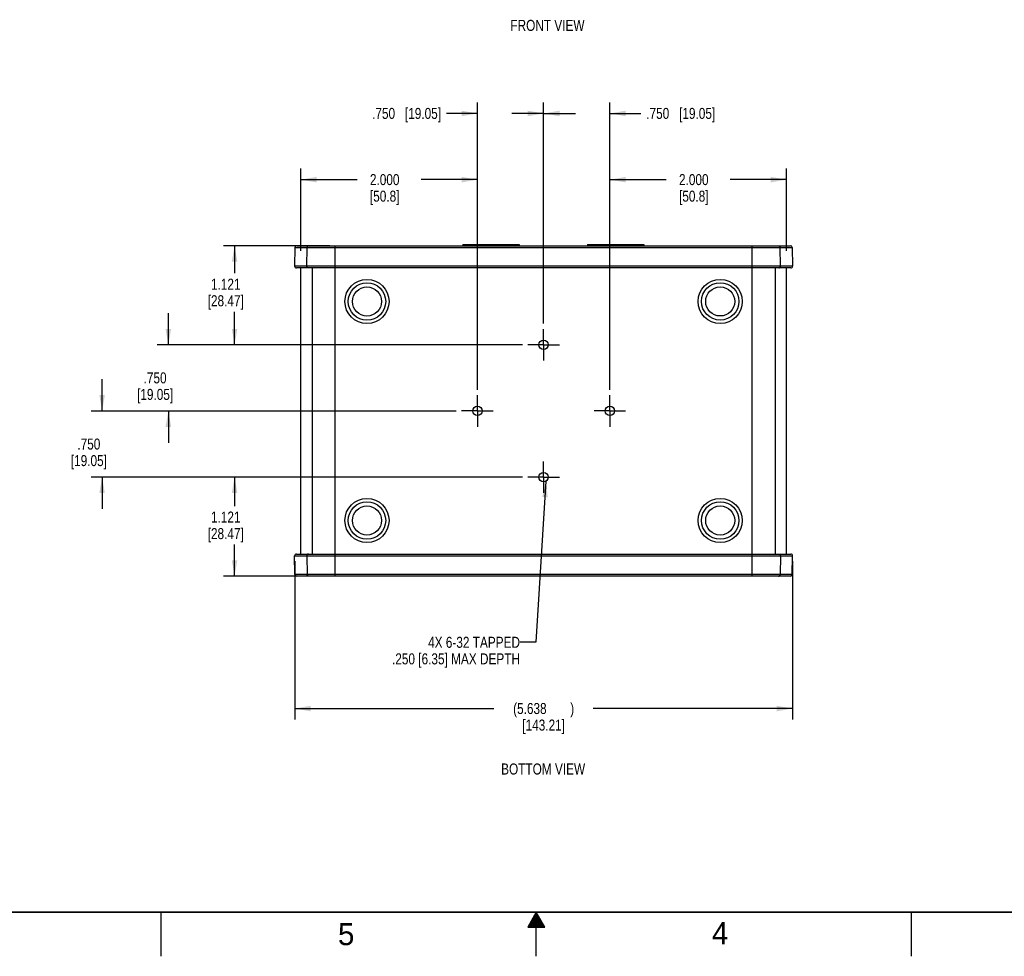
# Model space of a CAD drawing. Header units: inches. Extents: x 0 to 34, y 0 to 22.
# Tile 2 of 47: x 11.1 to 22.3, y 0 to 10.6. Entities that reach past the tile are written whole.
import ezdxf

# ---------------------------------------------------------------- set-up
doc = ezdxf.new("R2010")
doc.units = ezdxf.units.IN
doc.header["$LTSCALE"] = 1.87
doc.header["$MEASUREMENT"] = 0
doc.linetypes.add('CENTER', pattern=[0.6, 0.375, -0.075, 0.075, -0.075])
doc.layers.get('0').update_dxf_attribs({"linetype": 'CONTINUOUS'})
for name, color, linetype in [('02___PRT_ALL_AXES', 7, 'CONTINUOUS'), ('DETAIL', 7, 'CONTINUOUS'), ('DIMENSIONS', 7, 'CONTINUOUS')]:
    doc.layers.add(name, color=color, linetype=linetype)
doc.styles.get("Standard").update_dxf_attribs({"font": 'txt', "width": 0.8})
doc.styles.add('TEXTSTYLE_2', font='txt')
doc.dimstyles.new('DIMSTYLE_1', dxfattribs={"dimtxt": 0.125, "dimasz": 0.18, "dimexe": 0.125, "dimexo": 0.0625, "dimgap": 0.0625, "dimtad": 0, "dimtih": 1, "dimtoh": 1, "dimdec": 3, "dimzin": 4, "dimdsep": 46, "dimtxsty": 'STANDARD', "dimblk": '_FILLED', "dimblk1": '_FILLED', "dimblk2": '_FILLED', "dimcen": 0.09, "dimadec": 0, "dimazin": 0, "dimtp": 0.001, "dimtm": 0.001, "dimtfac": 1, "dimtdec": 3, "dimtofl": 0, "dimtmove": 0, "dimatfit": 3, "dimldrblk": '_FILLED', "dimfxl": 1, "dimtolj": 1, "dimtzin": 4, "dimarcsym": 0})
doc.dimstyles.get("Standard").update_dxf_attribs({"dimtxt": 0.125, "dimasz": 0.18, "dimexe": 0.125, "dimexo": 0.0625, "dimgap": 0.09, "dimtad": 0, "dimtih": 1, "dimtoh": 1, "dimdec": 3, "dimzin": 4, "dimdsep": 46, "dimtxsty": 'STANDARD', "dimblk": '_FILLED', "dimblk1": '_FILLED', "dimblk2": '_FILLED', "dimcen": 0.09, "dimadec": 0, "dimazin": 0, "dimtol": 1, "dimtp": 0.01, "dimtm": 0.01, "dimtfac": 1, "dimtdec": 3, "dimtofl": 0, "dimtmove": 0, "dimatfit": 3, "dimldrblk": '_FILLED', "dimfxl": 1, "dimtolj": 1, "dimtzin": 4, "dimarcsym": 0})

# ---------------------------------------------------------------- blocks, each defined once
blk = doc.blocks.new('_FILLED')
at = {"color": 0, "linetype": 'BYBLOCK'}
blk.add_solid([(0, 0), (-1, 0.174), (-1, -0.174)], dxfattribs=at)
blk = doc.blocks.new('*D0')
at = {"layer": 'DIMENSIONS', "color": 2, "linetype": 'CONTINUOUS'}
for p, q in [((16.842, 5.428), (13.458, 5.428)), ((13.583, 5.428), (13.583, 5.101)), ((13.583, 4.307), (13.583, 4.664)), ((14.359, 4.307), (13.458, 4.307))]:
    blk.add_line(p, q, dxfattribs=at)
at = {"layer": 'DIMENSIONS', "color": 2, "linetype": 'CONTINUOUS', "xscale": 0.18, "yscale": 0.18, "zscale": 0.18}
for p, rotation in [((13.583, 5.428), 90), ((13.583, 4.307), 270)]:
    blk.add_blockref('_FILLED', p, dxfattribs=dict(at, rotation=rotation))
at = {"layer": 'DIMENSIONS', "color": 2, "linetype": 'CONTINUOUS', "insert": (13.483, 5.039), "char_height": 0.125, "width": 0.7, "attachment_point": 2, "line_spacing_factor": 0.9}
blk.add_mtext('1.121\\P[28.47]', dxfattribs=at)
blk = doc.blocks.new('*D1')
at = {"layer": 'DIMENSIONS', "color": 2, "linetype": 'CONTINUOUS'}
for p, q in [((12.083, 6.178), (12.083, 6.538)), ((16.092, 6.178), (11.958, 6.178)), ((16.842, 5.428), (11.958, 5.428)), ((12.083, 5.428), (12.083, 5.068))]:
    blk.add_line(p, q, dxfattribs=at)
at = {"layer": 'DIMENSIONS', "color": 2, "linetype": 'CONTINUOUS', "xscale": 0.18, "yscale": 0.18, "zscale": 0.18}
for p, rotation in [((12.083, 6.178), 270), ((12.083, 5.428), 90)]:
    blk.add_blockref('_FILLED', p, dxfattribs=dict(at, rotation=rotation))
at = {"layer": 'DIMENSIONS', "color": 2, "linetype": 'CONTINUOUS', "insert": (11.933, 5.866), "char_height": 0.125, "width": 0.7, "attachment_point": 2, "line_spacing_factor": 0.9}
blk.add_mtext('.750\\P[19.05]', dxfattribs=at)
blk = doc.blocks.new('*D2')
at = {"layer": 'DIMENSIONS', "color": 2, "linetype": 'CONTINUOUS'}
for p, q in [((12.833, 6.928), (12.833, 7.288)), ((16.842, 6.928), (12.708, 6.928)), ((16.092, 6.178), (12.708, 6.178)), ((12.833, 6.178), (12.833, 5.818))]:
    blk.add_line(p, q, dxfattribs=at)
at = {"layer": 'DIMENSIONS', "color": 2, "linetype": 'CONTINUOUS', "xscale": 0.18, "yscale": 0.18, "zscale": 0.18}
for p, rotation in [((12.833, 6.928), 270), ((12.833, 6.178), 90)]:
    blk.add_blockref('_FILLED', p, dxfattribs=dict(at, rotation=rotation))
at = {"layer": 'DIMENSIONS', "color": 2, "linetype": 'CONTINUOUS', "insert": (12.683, 6.616), "char_height": 0.125, "width": 0.7, "attachment_point": 2, "line_spacing_factor": 0.9}
blk.add_mtext('.750\\P[19.05]', dxfattribs=at)
blk = doc.blocks.new('*D3')
at = {"layer": 'DIMENSIONS', "color": 2, "linetype": 'CONTINUOUS'}
for p, q in [((14.66, 8.049), (13.458, 8.049)), ((13.583, 8.049), (13.583, 7.74)), ((13.583, 6.928), (13.583, 7.302)), ((16.842, 6.928), (13.458, 6.928))]:
    blk.add_line(p, q, dxfattribs=at)
at = {"layer": 'DIMENSIONS', "color": 2, "linetype": 'CONTINUOUS', "xscale": 0.18, "yscale": 0.18, "zscale": 0.18}
for p, rotation in [((13.583, 8.049), 90), ((13.583, 6.928), 270)]:
    blk.add_blockref('_FILLED', p, dxfattribs=dict(at, rotation=rotation))
at = {"layer": 'DIMENSIONS', "color": 2, "linetype": 'CONTINUOUS', "insert": (13.483, 7.677), "char_height": 0.125, "width": 0.7, "attachment_point": 2, "line_spacing_factor": 0.9}
blk.add_mtext('1.121\\P[28.47]', dxfattribs=at)
blk = doc.blocks.new('*D4')
at = {"layer": 'DIMENSIONS', "color": 2, "linetype": 'CONTINUOUS'}
for p, q in [((16.333, 6.419), (16.333, 9.674)), ((17.083, 7.169), (17.083, 9.674)), ((16.333, 9.549), (15.984, 9.549)), ((17.083, 9.549), (17.443, 9.549))]:
    blk.add_line(p, q, dxfattribs=at)
at = {"layer": 'DIMENSIONS', "color": 2, "linetype": 'CONTINUOUS', "xscale": 0.18, "yscale": 0.18, "zscale": 0.18}
blk.add_blockref('_FILLED', (16.333, 9.549), dxfattribs=at)
at = {"layer": 'DIMENSIONS', "color": 2, "linetype": 'CONTINUOUS', "xscale": 0.18, "yscale": 0.18, "zscale": 0.18, "rotation": 180}
blk.add_blockref('_FILLED', (17.083, 9.549), dxfattribs=at)
at = {"layer": 'DIMENSIONS', "color": 2, "linetype": 'CONTINUOUS', "insert": (15.921, 9.612), "char_height": 0.125, "width": 1.225, "attachment_point": 3, "line_spacing_factor": 0.9}
blk.add_mtext('.750{\\Ftxt.shx;\\W1.000000;\\H0.125000; }[19.05]', dxfattribs=at)
blk = doc.blocks.new('*D5')
at = {"layer": 'DIMENSIONS', "color": 2, "linetype": 'CONTINUOUS'}
for p, q in [((17.083, 7.169), (17.083, 9.674)), ((17.833, 6.419), (17.833, 9.674)), ((17.083, 9.549), (16.723, 9.549)), ((17.833, 9.549), (18.183, 9.549))]:
    blk.add_line(p, q, dxfattribs=at)
at = {"layer": 'DIMENSIONS', "color": 2, "linetype": 'CONTINUOUS', "xscale": 0.18, "yscale": 0.18, "zscale": 0.18}
blk.add_blockref('_FILLED', (17.083, 9.549), dxfattribs=at)
at = {"layer": 'DIMENSIONS', "color": 2, "linetype": 'CONTINUOUS', "xscale": 0.18, "yscale": 0.18, "zscale": 0.18, "rotation": 180}
blk.add_blockref('_FILLED', (17.833, 9.549), dxfattribs=at)
at = {"layer": 'DIMENSIONS', "color": 2, "linetype": 'CONTINUOUS', "insert": (18.245, 9.612), "char_height": 0.125, "width": 1.225, "attachment_point": 1, "line_spacing_factor": 0.9}
blk.add_mtext('.750{\\Ftxt.shx;\\W1.000000;\\H0.125000; }[19.05]', dxfattribs=at)
blk = doc.blocks.new('*D6')
at = {"layer": 'DIMENSIONS', "color": 2, "linetype": 'CONTINUOUS'}
for p, q in [((17.833, 6.419), (17.833, 8.924)), ((19.833, 7.991), (19.833, 8.924)), ((17.833, 8.799), (18.47, 8.799)), ((19.833, 8.799), (19.195, 8.799))]:
    blk.add_line(p, q, dxfattribs=at)
at = {"layer": 'DIMENSIONS', "color": 2, "linetype": 'CONTINUOUS', "xscale": 0.18, "yscale": 0.18, "zscale": 0.18, "rotation": 180}
blk.add_blockref('_FILLED', (17.833, 8.799), dxfattribs=at)
at = {"layer": 'DIMENSIONS', "color": 2, "linetype": 'CONTINUOUS', "xscale": 0.18, "yscale": 0.18, "zscale": 0.18}
blk.add_blockref('_FILLED', (19.833, 8.799), dxfattribs=at)
at = {"layer": 'DIMENSIONS', "color": 2, "linetype": 'CONTINUOUS', "insert": (18.783, 8.862), "char_height": 0.125, "width": 0.6, "attachment_point": 2, "line_spacing_factor": 0.9}
blk.add_mtext('2.000\\P[50.8]', dxfattribs=at)
blk = doc.blocks.new('*D7')
at = {"layer": 'DIMENSIONS', "color": 2, "linetype": 'CONTINUOUS'}
for p, q in [((14.333, 7.991), (14.333, 8.924)), ((16.333, 6.419), (16.333, 8.924)), ((14.333, 8.799), (14.97, 8.799)), ((16.333, 8.799), (15.695, 8.799))]:
    blk.add_line(p, q, dxfattribs=at)
at = {"layer": 'DIMENSIONS', "color": 2, "linetype": 'CONTINUOUS', "xscale": 0.18, "yscale": 0.18, "zscale": 0.18, "rotation": 180}
blk.add_blockref('_FILLED', (14.333, 8.799), dxfattribs=at)
at = {"layer": 'DIMENSIONS', "color": 2, "linetype": 'CONTINUOUS', "xscale": 0.18, "yscale": 0.18, "zscale": 0.18}
blk.add_blockref('_FILLED', (16.333, 8.799), dxfattribs=at)
at = {"layer": 'DIMENSIONS', "color": 2, "linetype": 'CONTINUOUS', "insert": (15.283, 8.862), "char_height": 0.125, "width": 0.6, "attachment_point": 2, "line_spacing_factor": 0.9}
blk.add_mtext('2.000\\P[50.8]', dxfattribs=at)
blk = doc.blocks.new('*D24')
at = {"layer": 'DIMENSIONS', "color": 2, "linetype": 'CONTINUOUS'}
for p, q in [((14.264, 4.475), (14.264, 2.682)), ((19.902, 4.475), (19.902, 2.682)), ((14.264, 2.807), (16.52, 2.807)), ((19.902, 2.807), (17.645, 2.807))]:
    blk.add_line(p, q, dxfattribs=at)
at = {"layer": 'DIMENSIONS', "color": 2, "linetype": 'CONTINUOUS', "xscale": 0.18, "yscale": 0.18, "zscale": 0.18, "rotation": 180}
blk.add_blockref('_FILLED', (14.264, 2.807), dxfattribs=at)
at = {"layer": 'DIMENSIONS', "color": 2, "linetype": 'CONTINUOUS', "xscale": 0.18, "yscale": 0.18, "zscale": 0.18}
blk.add_blockref('_FILLED', (19.902, 2.807), dxfattribs=at)
at = {"layer": 'DIMENSIONS', "color": 2, "linetype": 'CONTINUOUS', "insert": (17.083, 2.87), "char_height": 0.125, "width": 1, "attachment_point": 2, "line_spacing_factor": 0.9}
blk.add_mtext('(5.638{\\Ftxt.shx;\\W2.400000;\\H0.125000; })\\P[143.21]', dxfattribs=at)

msp = doc.modelspace()

# ---------------------------------------------------------------- linework, layer by layer
at = {"color": 7, "linetype": 'CONTINUOUS'}
for p, q in [((14.2672, 8.0298), (14.2635, 7.8198)), ((14.2672, 8.0298), (19.8979, 8.0298)), ((14.2872, 8.0495), (19.8779, 8.0495)), ((14.4011, 7.8198), (14.4043, 8.0298)), ((14.7226, 4.3075), (14.7226, 8.0495)), ((16.17, 8.0495), (16.17, 8.0635)), ((16.17, 8.0635), (16.805, 8.0635)), ((16.2075, 8.0635), (16.2075, 8.0495)), ((16.2207, 8.0635), (16.2207, 8.0655)), ((16.2207, 8.0655), (16.3607, 8.0655)), ((16.2825, 8.0635), (16.2825, 8.0495)), ((16.3607, 8.0635), (16.3607, 8.0655)), ((16.6143, 8.0635), (16.6143, 8.0655)), ((16.6143, 8.0655), (16.7543, 8.0655)), ((16.6925, 8.0635), (16.6925, 8.0495)), ((16.7543, 8.0635), (16.7543, 8.0655)), ((16.7675, 8.0635), (16.7675, 8.0495)), ((16.805, 8.0495), (16.805, 8.0635)), ((17.584, 8.0495), (17.584, 8.0635)), ((17.584, 8.0635), (18.219, 8.0635)), ((17.6215, 8.0635), (17.6215, 8.0495)), ((17.6347, 8.0635), (17.6347, 8.0655)), ((17.6347, 8.0655), (17.7747, 8.0655)), ((17.6965, 8.0635), (17.6965, 8.0495)), ((17.7747, 8.0635), (17.7747, 8.0655)), ((18.0283, 8.0635), (18.0283, 8.0655)), ((18.0283, 8.0655), (18.1683, 8.0655)), ((18.1065, 8.0635), (18.1065, 8.0495)), ((18.1683, 8.0635), (18.1683, 8.0655)), ((18.1815, 8.0635), (18.1815, 8.0495)), ((18.219, 8.0495), (18.219, 8.0635)), ((19.4424, 4.3075), (19.4424, 8.0495)), ((19.764, 7.8198), (19.7608, 8.0298)), ((19.8979, 8.0298), (19.9015, 7.8198)), ((19.9015, 7.8198), (14.2635, 7.8198)), ((19.8815, 7.7995), (14.2835, 7.7995)), ((14.4612, 7.7995), (14.4612, 4.5575)), ((19.7038, 7.7995), (19.7038, 4.5575)), ((14.2672, 4.3271), (14.2635, 4.5371)), ((14.2635, 4.5371), (19.9015, 4.5371)), ((14.2835, 4.5575), (19.8815, 4.5575)), ((14.4011, 4.5371), (14.4043, 4.3271)), ((19.764, 4.5371), (19.7608, 4.3271)), ((19.8979, 4.3271), (19.9015, 4.5371)), ((19.8979, 4.3271), (14.2672, 4.3271)), ((19.8779, 4.3075), (14.2872, 4.3075))]:
    msp.add_line(p, q, dxfattribs=at)
at = {"color": 2, "linetype": 'CONTINUOUS'}
for p, q in [((12.75, 0), (12.75, 0.5)), ((17, 0.5), (16.902, 0.3303)), ((16.9712, 0.45), (17.0289, 0.45)), ((16.9769, 0.46), (17.0231, 0.46)), ((16.9827, 0.47), (17.0173, 0.47)), ((16.9885, 0.48), (17.0116, 0.48)), ((16.9942, 0.49), (17.0058, 0.49)), ((17.098, 0.3303), (17, 0.5)), ((17, 0), (17, 0.5)), ((21.25, 0), (21.25, 0.5)), ((16.9076, 0.34), (17.0924, 0.34)), ((16.9134, 0.35), (17.0866, 0.35)), ((16.9192, 0.36), (17.0808, 0.36)), ((16.925, 0.37), (17.0751, 0.37)), ((16.9307, 0.38), (17.0693, 0.38)), ((16.9365, 0.39), (17.0635, 0.39)), ((16.9423, 0.4), (17.0578, 0.4)), ((16.9481, 0.41), (17.052, 0.41)), ((16.9538, 0.42), (17.0462, 0.42)), ((16.9596, 0.43), (17.0404, 0.43)), ((16.9654, 0.44), (17.0347, 0.44)), ((16.902, 0.3303), (17.098, 0.3303))]:
    msp.add_line(p, q, dxfattribs=at)
at = {"color": 7, "linetype": 'CONTINUOUS', "const_width": 0.02}
msp.add_lwpolyline([(0.5, 0.5), (33.5, 0.5)], dxfattribs=at)
at = {"color": 7, "linetype": 'CONTINUOUS'}
for centre, radius in [((15.0825, 7.4185), 0.25), ((15.0825, 7.4185), 0.2119), ((15.0825, 7.4185), 0.1648), ((19.0825, 7.4195), 0.25), ((19.0825, 7.4195), 0.2119), ((19.0825, 7.4195), 0.1648), ((15.0825, 4.9375), 0.25), ((15.0825, 4.9375), 0.2119), ((19.0825, 4.9375), 0.25), ((19.0825, 4.9375), 0.2119), ((15.0825, 4.9375), 0.1648), ((19.0825, 4.9375), 0.1648)]:
    msp.add_circle(centre, radius, dxfattribs=at)
for centre, radius, start, end in [((14.2872, 8.0295), 0.02, 90, 179), ((16.4518, 7.9155), 0.3183, 152.29216, 155.05509), ((16.5232, 7.9155), 0.3183, 24.94483, 27.70784), ((17.8658, 7.9155), 0.3183, 152.29216, 155.05509), ((17.9372, 7.9155), 0.3183, 24.94483, 27.70784), ((19.8779, 8.0295), 0.02, 1, 90), ((14.2835, 7.8195), 0.02, 179, 270), ((19.8815, 7.8195), 0.02, 270, 1), ((14.2835, 4.5375), 0.02, 90, 181), ((19.8815, 4.5375), 0.02, 359, 90), ((14.2872, 4.3275), 0.02, 181, 270), ((19.8779, 4.3275), 0.02, 270, 359)]:
    msp.add_arc(centre, radius, start, end, dxfattribs=at)
for points, knots in [([(14.4217, 8.0495), (14.4206, 8.0495), (14.4183, 8.0492), (14.415, 8.0481), (14.412, 8.0463), (14.4094, 8.0438), (14.4072, 8.0408), (14.405, 8.0363), (14.4043, 8.0324), (14.4043, 8.0298)], [0, 0, 0, 0, 0.1164167, 0.2346111, 0.3550997, 0.4785856, 0.6053877, 0.7353304, 1, 1, 1, 1]), ([(19.7433, 8.0495), (19.7445, 8.0495), (19.7467, 8.0492), (19.75, 8.0481), (19.753, 8.0463), (19.7557, 8.0438), (19.7578, 8.0408), (19.76, 8.0363), (19.7607, 8.0324), (19.7608, 8.0298)], [0, 0, 0, 0, 0.1164167, 0.2346111, 0.3550997, 0.4785856, 0.6053877, 0.7353304, 1, 1, 1, 1]), ([(14.4185, 7.7995), (14.4173, 7.7995), (14.415, 7.7998), (14.4117, 7.8009), (14.4086, 7.8029), (14.4059, 7.8054), (14.4038, 7.8085), (14.4016, 7.8133), (14.401, 7.8172), (14.4011, 7.8198)], [0, 0, 0, 0, 0.1162436, 0.2343391, 0.3548146, 0.4783771, 0.6053165, 0.7354001, 1, 1, 1, 1]), ([(19.7465, 7.7995), (19.7477, 7.7995), (19.75, 7.7998), (19.7534, 7.8009), (19.7564, 7.8029), (19.7591, 7.8054), (19.7613, 7.8085), (19.7634, 7.8133), (19.764, 7.8172), (19.764, 7.8198)], [0, 0, 0, 0, 0.1162436, 0.2343391, 0.3548146, 0.4783771, 0.6053165, 0.7354001, 1, 1, 1, 1]), ([(14.4185, 4.5575), (14.4173, 4.5575), (14.415, 4.5572), (14.4117, 4.556), (14.4086, 4.5541), (14.4059, 4.5516), (14.4038, 4.5485), (14.4016, 4.5437), (14.401, 4.5398), (14.4011, 4.5371)], [0, 0, 0, 0, 0.1162436, 0.2343391, 0.3548146, 0.4783771, 0.6053165, 0.7354001, 1, 1, 1, 1]), ([(19.7465, 4.5575), (19.7477, 4.5575), (19.75, 4.5572), (19.7534, 4.556), (19.7564, 4.5541), (19.7591, 4.5516), (19.7613, 4.5485), (19.7634, 4.5437), (19.764, 4.5398), (19.764, 4.5371)], [0, 0, 0, 0, 0.1162436, 0.2343391, 0.3548146, 0.4783771, 0.6053165, 0.7354001, 1, 1, 1, 1]), ([(14.4217, 4.3075), (14.4206, 4.3075), (14.4183, 4.3078), (14.415, 4.3089), (14.412, 4.3107), (14.4094, 4.3132), (14.4072, 4.3162), (14.405, 4.3207), (14.4043, 4.3246), (14.4043, 4.3271)], [0, 0, 0, 0, 0.1164167, 0.2346111, 0.3550997, 0.4785856, 0.6053877, 0.7353304, 1, 1, 1, 1]), ([(19.7433, 4.3075), (19.7445, 4.3075), (19.7467, 4.3078), (19.75, 4.3089), (19.753, 4.3107), (19.7557, 4.3132), (19.7578, 4.3162), (19.76, 4.3207), (19.7607, 4.3246), (19.7608, 4.3271)], [0, 0, 0, 0, 0.1164167, 0.2346111, 0.3550997, 0.4785856, 0.6053877, 0.7353304, 1, 1, 1, 1])]:
    msp.add_open_spline(points, degree=3, knots=knots, dxfattribs=at)
at = {"layer": '02___PRT_ALL_AXES', "color": 7, "linetype": 'CONTINUOUS'}
for p, q in [((14.3325, 4.5575), (14.3325, 7.7995)), ((19.8325, 4.5575), (19.8325, 7.7995))]:
    msp.add_line(p, q, dxfattribs=at)
at = {"layer": '02___PRT_ALL_AXES', "color": 7, "linetype": 'CENTER'}
for p, q in [((17.0825, 6.9285), (17.0825, 7.1067)), ((17.0825, 6.9285), (16.9043, 6.9285)), ((17.0825, 6.9285), (17.0825, 6.7502)), ((17.0825, 6.9285), (17.2608, 6.9285)), ((16.3325, 6.1785), (16.3325, 6.3567)), ((17.8325, 6.1785), (17.8325, 6.3567)), ((16.3325, 6.1785), (16.1543, 6.1785)), ((16.3325, 6.1785), (16.3325, 6.0002)), ((16.3325, 6.1785), (16.5108, 6.1785)), ((17.8325, 6.1785), (17.6543, 6.1785)), ((17.8325, 6.1785), (18.0108, 6.1785)), ((17.8325, 6.1785), (17.8325, 6.0002)), ((17.0825, 5.4285), (17.0825, 5.6067)), ((17.0825, 5.4285), (16.9043, 5.4285)), ((17.0825, 5.4285), (17.2608, 5.4285)), ((17.0825, 5.4285), (17.0825, 5.2502))]:
    msp.add_line(p, q, dxfattribs=at)
at = {"layer": '02___PRT_ALL_AXES', "color": 7, "linetype": 'CONTINUOUS'}
for centre in [(17.0825, 6.9285), (16.3325, 6.1785), (17.8325, 6.1785), (17.0825, 5.4285)]:
    msp.add_circle(centre, 0.0532, dxfattribs=at)

# ---------------------------------------------------------------- texts
at = {"color": 2, "linetype": 'CONTINUOUS', "char_height": 0.25, "width": 0.25, "attachment_point": 1, "line_spacing_factor": 0.9, "style": 'TEXTSTYLE_2'}
for s, insert in [('5', (14.754, 0.3762)), ('4', (18.9884, 0.3869))]:
    msp.add_mtext(s, dxfattribs=dict(at, insert=insert))
at = {"layer": 'DETAIL', "color": 2, "linetype": 'CONTINUOUS', "char_height": 0.125, "line_spacing_factor": 0.9}
for s, insert, width, attachment_point in [('FRONT VIEW', (16.7063, 10.6091), 1, 1), ('4X 6-32 TAPPED\\P.250 [6.35] MAX DEPTH', (16.815, 3.62), 2.1, 3), ('BOTTOM VIEW', (17.0773, 2.1847), 1.1, 2)]:
    msp.add_mtext(s, dxfattribs=dict(at, insert=insert, width=width, attachment_point=attachment_point))

# ---------------------------------------------------------------- dimensions: what is measured, and where the dimension line sits
at = {"layer": 'DIMENSIONS', "color": 2, "linetype": 'CONTINUOUS'}
for base, p1, p2, picture, middle in [((17.0825, 9.5495), (16.3325, 6.3567), (17.0825, 7.1067), '*D4', (15.3086, 9.5495)), ((17.8325, 9.5495), (17.0825, 7.1067), (17.8325, 6.3567), '*D5', (18.8575, 9.5495)), ((19.8325, 8.7995), (17.8325, 6.3567), (19.8325, 7.9285), '*D6', (18.8325, 8.7057))]:
    dim = msp.add_linear_dim(base=base, p1=p1, p2=p2, dimstyle='DIMSTYLE_1', dxfattribs=at)
    dim.commit()
    dim.dimension.update_dxf_attribs({"geometry": picture, "text_midpoint": middle, "dimtype": 160})
for base, p1, p2, angle, picture, middle in [((14.3325, 8.7995), (16.3325, 6.3567), (14.3325, 7.9285), 180, '*D7', (15.3325, 8.7057)), ((13.5825, 8.0495), (16.9043, 6.9285), (14.7226, 8.0495), 90, '*D3', (13.5825, 7.5209)), ((12.8325, 6.9285), (16.1543, 6.1785), (16.9043, 6.9285), 90, '*D2', (12.8325, 6.4597)), ((12.0825, 6.1785), (16.9043, 5.4285), (16.1543, 6.1785), 90, '*D1', (12.0825, 5.7097)), ((13.5825, 5.4285), (14.4217, 4.3075), (16.9043, 5.4285), 90, '*D0', (13.5825, 4.8824))]:
    dim = msp.add_linear_dim(base=base, p1=p1, p2=p2, angle=angle, dimstyle='DIMSTYLE_1', dxfattribs=at)
    dim.commit()
    dim.dimension.update_dxf_attribs({"geometry": picture, "text_midpoint": middle, "dimtype": 160})
dim = msp.add_linear_dim(base=(19.9015, 2.8075), p1=(14.2635, 4.5371), p2=(19.9015, 4.5371), text='(<>)', dimstyle='DIMSTYLE_1', dxfattribs=at)
dim.commit()
dim.dimension.update_dxf_attribs({"geometry": '*D24', "text_midpoint": (17.0825, 2.7137), "dimtype": 160})

# ---------------------------------------------------------------- leaders
at = {"layer": 'DETAIL', "color": 2, "linetype": 'CONTINUOUS'}
msp.add_leader([(17.1091, 5.3824), (16.995, 3.5575), (16.815, 3.5575)], dimstyle='STANDARD', override={"dimtad": 0}, dxfattribs=at)

doc.saveas('drawing.dxf')
